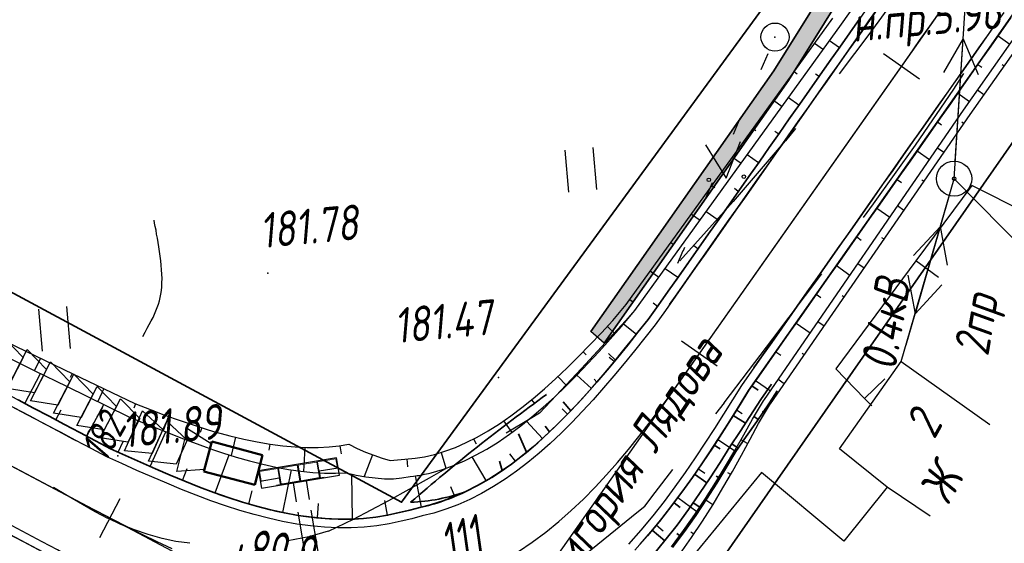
# Paper-space layout 'Лист3' of a CAD drawing. Header units: millimetres. Extents: x -693 to 411, y -3 to 286.
# Tile 17 of 20: x 282 to 338, y 130 to 160. Entities that reach past the tile are written whole.
import ezdxf

# ---------------------------------------------------------------- set-up
doc = ezdxf.new("R2010")
doc.units = ezdxf.units.MM
for name, pattern in [('ACAD_ISO02W100', [15, 12, -3]), ('CONTI', [0]), ('STROT', [1.7, 0.5, -1.2])]:
    doc.linetypes.add(name, pattern=pattern)
for name, color, linetype, lineweight in [('10', 1, 'Continuous', 35), ('КОПИЯ_ОСЬ_13_ОТКОСЫ', 7, 'Continuous', 30), ('КОПИЯ_ОСЬ_ГРАНИЦЫ_ПОЛОС', 7, 'Continuous', 30), ('КОПИЯ_ОСЬ_ОТКОСЫ', 7, 'Continuous', 30), ('ОСЬ_ВЕРХ_ПОКРЫТИЯ_ГРАНИЦЫ_ПОЛОС', 7, 'Continuous', 30), ('ОСЬ_ВЕРХ_ПОКРЫТИЯ_ОСЬ', 1, 'Continuous', 30), ('Ось_примыкания', 1, 'Continuous', 35), ('Тротуар', 40, 'Continuous', 35), ('Трубы мет.', 7, 'ACAD_ISO02W100', 30)]:
    doc.layers.add(name, color=color, linetype=linetype, lineweight=lineweight)
for name, color, linetype in [('GOR_BDEFAULT', 212, 'CONTI'), ('NAD_MDEFAULT', 7, 'CONTI'), ('PI_OTDEFAULT', 172, 'CONTI'), ('PI_TTDEFAULT', 5, 'CONTI'), ('SIT_LDEFAULT', 7, 'CONTI'), ('USLZNDEFAULT', 7, 'CONTI'), ('ZAPSKDEFAULT', 7, 'CONTI'), ('канава', 7, 'Continuous'), ('канавы', 14, 'Continuous'), ('КОПИЯ_ОСЬ_ТАНГЕНСЫ', 1, 'Continuous'), ('ОСЬ_ВЕРХ_ПОКРЫТИЯ_ОТКОСЫ', 7, 'Continuous'), ('ОСЬ_ВЕРХ_ПОКРЫТИЯ_ПИКЕТЫ', 1, 'Continuous')]:
    doc.layers.add(name, color=color, linetype=linetype)
doc.styles.add('eskd', font='isocpeur.ttf', dxfattribs={"width": 1.2, "height": 2})
doc.styles.add('SHRFT', font='isocpeui.ttf')
doc.styles.get("Standard").update_dxf_attribs({"font": 'isocpeui.ttf'})

# ---------------------------------------------------------------- blocks, each defined once
blk = doc.blocks.new('BL_2011')
at = {"color": 0}
for p, q in [((0, 0), (0, 2.4)), ((1.6, 0), (1.6, 2.4))]:
    blk.add_line(p, q, dxfattribs=at)
blk = doc.blocks.new('BL_2014')
at = {"color": 0}
for p, q in [((-1, 2), (0, 0)), ((0, 0), (1, 2))]:
    blk.add_line(p, q, dxfattribs=at)
for centre in [(-1, 0), (1, 0)]:
    blk.add_circle(centre, 0.1, dxfattribs=at)
blk = doc.blocks.new('BL_26')
at = {"color": 0}
for radius in [1, 0.1]:
    blk.add_circle((0, 0), radius, dxfattribs=at)
blk = doc.blocks.new('A$C76A07AE2')
at = {"layer": 'Трубы мет.', "linetype": 'Continuous', "lineweight": 0}
for p, q in [((-4, 45), (-1.3, 45)), ((-18.9, 44.2), (-8, 44.2)), ((-18.9, 44.2), (-18.9, 23)), ((-18.9, 23), (0, 23)), ((-18.9, 22.1), (-0.9, 22.1)), ((-18.9, 22.1), (-18.9, 21.8)), ((-18.9, 21.8), (-18.9, 0.5)), ((-0.9, 22.1), (-0.9, 0.5)), ((-18.9, -0.5), (-18.9, -20.5)), ((-0.9, -0.5), (-0.9, -20.5)), ((-18.9, -20.5), (-18.9, -22)), ((-18.9, -22), (-0.9, -22)), ((-0.9, -20.5), (-0.9, -22)), ((-18.9, -23), (0, -23)), ((-18.9, -23), (-18.9, -44.1)), ((-18.9, -44.1), (-8, -44.1))]:
    blk.add_line(p, q, dxfattribs=at)
at = {"layer": 'Трубы мет.', "linetype": 'Continuous'}
blk.add_lwpolyline([(-20, -45), (0, -45), (0, 45), (-20, 45)], close=True, dxfattribs=at)
for points in [[(-8, 45), (-8, 23), (0, 23)], [(-8, -45), (-8, -23), (0, -23)]]:
    blk.add_lwpolyline(points, dxfattribs=at)
at = {"layer": 'Трубы мет.', "linetype": 'Continuous', "lineweight": 0}
for points in [[(-18.9, 0.5), (-0.9, 0.5)], [(-18.9, -0.5), (-0.9, -0.5)]]:
    blk.add_lwpolyline(points, dxfattribs=at)
blk = doc.blocks.new('6')
at = {"layer": 'канава', "color": 5, "linetype": 'Continuous', "lineweight": 30}
for p, q in [((-1.5, -1.25), (-1.5, 1.25)), ((0, 0.75), (-1.5, 1.25)), ((0, 0.75), (0, -0.75)), ((0, -0.75), (-1.5, -1.25))]:
    blk.add_line(p, q, dxfattribs=at)

psp = doc.layouts.new('Лист3')

# ---------------------------------------------------------------- hatches: boundary and pattern name
at = {"layer": 'Тротуар', "lineweight": 30, "ltscale": 7}
psp.add_hatch(color=256, dxfattribs=at).paths.add_polyline_path([(362.212, 210.483), (361.132, 210.669), (357.971, 205.964), (335.791, 173.644), (325.345, 156.91), (314.938, 142.055), (315.693, 141.389), (326.184, 156.366), (336.627, 173.096), (354.232, 198.748), (354.798, 199.572), (358.798, 205.402)])

# ---------------------------------------------------------------- linework, layer by layer
at = {"layer": '10'}
for points in [[(-201.845, 226.09), (-119.354, 211.267), (-58.928, 198.351), (-31.804, 194.53), (-35.738, 185.577), (-30.26, 184.27), (18.471, 176.693), (64.3, 176.26), (69.149, 185.868), (125.989, 184.912), (149.137, 180.801), (153.326, 179.613), (212.384, 159.099), (249.884, 143.094), (249.884, 143.094), (249.884, 143.094), (249.884, 143.094), (292.362, 122.163), (291.967, 119.339), (310.11, 111.491), (377.34, 207.882)], [(360.244, 210.822), (358.1, 207.427), (356.299, 208.751), (331.706, 173.712), (333.589, 172.627), (304.151, 132.344), (257.263, 157.562), (256.294, 158.064), (220.993, 174.412), (210.024, 179.484), (180.567, 192.342), (177.583, 192.692), (134.863, 197.815), (126.861, 198.542), (83.637, 200.677)]]:
    psp.add_lwpolyline(points, dxfattribs=at)
at = {"layer": 'GOR_BDEFAULT', "color": 212, "elevation": 182, "flags": 128}
for points in [[(289.418, 141.781), (289.55, 142.022), (289.67, 142.245), (289.788, 142.458), (289.894, 142.663), (289.999, 142.858), (290.084, 143.057), (290.167, 143.246), (290.238, 143.426), (290.302, 143.618), (290.364, 143.8), (290.407, 143.996), (290.451, 144.191), (290.477, 144.4), (290.493, 144.61), (290.51, 144.83), (290.511, 145.074), (290.503, 145.319), (290.486, 145.575), (290.469, 145.832), (290.443, 146.09), (290.408, 146.36), (290.371, 146.62), (290.335, 146.88), (290.297, 147.13), (290.249, 147.381), (290.207, 147.612), (290.175, 147.84), (290.13, 148.051), (290.092, 148.24), (290.06, 148.408)], [(286.242, 136.178), (286.259, 136.216), (286.286, 136.252), (286.315, 136.308), (286.345, 136.364), (286.387, 136.427), (286.43, 136.501), (286.475, 136.585), (286.531, 136.677), (286.591, 136.788), (286.662, 136.908), (286.737, 137.047), (286.823, 137.195), (286.922, 137.36), (287.025, 137.545), (287.141, 137.749)]]:
    psp.add_lwpolyline(points, dxfattribs=at)
at = {"layer": 'PI_TTDEFAULT', "color": 5}
for p in [(325.417, 158.828, 181.232), (296.542, 145.386, 181.777), (309.675, 139.445, 181.468), (287.995, 134.984, 181.892)]:
    psp.add_point(p, dxfattribs=at)
at = {"layer": 'SIT_LDEFAULT', "color": 7}
for p, q in [((335.618, 150.763), (337.038, 172.831)), ((333.287, 162.467), (330.824, 159.055)), ((330.814, 159.057), (329.066, 156.739)), ((336.129, 158.751), (335.004, 156.814)), ((335.677, 151.757), (336.129, 158.751)), ((337.001, 156.684), (336.129, 158.751)), ((324.622, 156.976), (325.022, 157.891)), ((335.593, 155.871), (336.171, 156.755)), ((333.421, 152.682), (335.593, 155.871)), ((323.237, 153.764), (323.427, 154.218)), ((323.046, 153.3), (323.247, 153.762)), ((326.58, 153.615), (326.015, 152.921)), ((326.005, 152.923), (323.026, 149.467)), ((331.029, 149.329), (333.421, 152.682)), ((321.46, 149.625), (321.851, 150.542)), ((332.61, 140.352), (335.618, 150.763)), ((336.617, 150.378), (333.445, 146.093)), ((344.478, 141.74), (335.618, 150.763)), ((340.78, 148.272), (336.617, 150.378)), ((335.342, 149.805), (333.393, 143.078)), ((323.026, 149.467), (319.999, 146.081)), ((330.459, 148.555), (331.029, 149.329)), ((332.886, 141.309), (334.834, 148.036)), ((334.834, 148.036), (333.313, 146.39)), ((335.237, 145.836), (334.834, 148.036)), ((319.885, 145.949), (320.191, 146.667)), ((320.201, 146.666), (320.285, 146.864)), ((333.445, 146.093), (328.876, 139.938)), ((334.732, 145.141), (333.445, 146.093)), ((325.302, 141.638), (328.08, 145.341)), ((332.99, 145.278), (333.393, 143.078)), ((333.393, 143.078), (334.914, 144.724)), ((317.309, 143.125), (316.907, 142.676)), ((316.907, 142.676), (314.399, 139.952)), ((322.525, 137.996), (325.302, 141.638)), ((329.088, 135.387), (332.61, 140.352)), ((332.61, 140.352), (337.657, 136.775)), ((314.399, 139.952), (312.66, 138.1)), ((328.886, 139.937), (330.515, 138.256)), ((331.67, 139.367), (330.515, 138.256)), ((312.65, 138.101), (312.004, 137.411)), ((322.052, 137.368), (322.535, 137.995)), ((330.515, 138.256), (330.928, 137.83)), ((312.014, 137.409), (311.471, 137.086)), ((311.471, 137.086), (310.114, 136.275)), ((331.807, 133.204), (329.088, 135.387)), ((306.661, 134.25), (305.726, 133.711)), ((324.655, 134.038), (318.086, 126.046)), ((318.603, 132.887), (319.609, 134.196)), ((329.339, 130.118), (324.655, 134.038)), ((305.726, 133.711), (303.413, 132.414)), ((285.035, 132.753), (284.325, 133.17)), ((318.004, 132.118), (318.603, 132.887)), ((331.807, 133.204), (329.339, 130.118)), ((334.262, 131.544), (331.807, 133.204)), ((286.707, 131.796), (285.035, 132.753)), ((303.413, 132.414), (301.403, 131.349)), ((287.433, 131.418), (286.705, 131.786)), ((317.545, 131.75), (318.004, 132.118)), ((288.176, 131.077), (287.435, 131.428)), ((301.403, 131.349), (299.97, 130.683)), ((316.339, 130.76), (317.545, 131.75)), ((288.944, 130.762), (288.176, 131.077)), ((289.73, 130.495), (288.944, 130.762)), ((299.971, 130.693), (298.87, 130.364)), ((314.631, 129.38), (316.339, 130.76)), ((290.513, 130.269), (289.73, 130.495)), ((291.306, 130.102), (290.513, 130.269)), ((292.101, 130.006), (291.306, 130.102)), ((297.672, 130.124), (297.621, 130.123)), ((298.87, 130.364), (297.673, 130.134))]:
    psp.add_line(p, q, dxfattribs=at)
psp.add_circle((325.417, 158.828), 0.8, dxfattribs=at)
at = {"layer": 'канавы', "color": 5, "lineweight": 50}
for p, q in [((296.242, 135.028), (293.341, 135.791)), ((295.794, 133.326), (296.242, 135.028)), ((292.893, 134.089), (295.794, 133.326))]:
    psp.add_line(p, q, dxfattribs=at)
psp.add_lwpolyline([(292.893, 134.089), (293.341, 135.791)], dxfattribs=at)
at = {"layer": 'КОПИЯ_ОСЬ_13_ОТКОСЫ'}
for points in [[(317.739, 129.95), (318.466, 130.793), (319.158, 131.646), (319.817, 132.506), (320.448, 133.371), (321.053, 134.237), (321.635, 135.102), (322.198, 135.965), (322.744, 136.823), (323.278, 137.676), (323.915, 138.705), (337.125, 157.485), (344.753, 168.402)], [(272.513, 145.184), (283.277, 139.83), (285.07, 138.942), (288.576, 137.23), (289.496, 136.85), (291.726, 135.956), (293.02, 135.476), (293.445, 135.329), (293.948, 135.159), (294.729, 134.916), (295.496, 134.697), (296.248, 134.506), (296.985, 134.342), (297.706, 134.209), (298.409, 134.105), (299.093, 134.034), (299.756, 133.994), (300.396, 133.986), (301.012, 134.01), (301.568, 133.886), (302.116, 133.79), (302.654, 133.721), (303.182, 133.681), (303.697, 133.669), (304.171, 133.725), (304.643, 133.807), (304.837, 133.826), (304.939, 133.839), (305.041, 133.854), (305.142, 133.871), (305.243, 133.891), (305.464, 133.931), (305.576, 133.954), (305.687, 133.98), (305.834, 134.019), (306.48, 134.207), (307.102, 134.431), (307.732, 134.7), (308.369, 135.014), (309.01, 135.371), (309.653, 135.77), (310.296, 136.21), (310.939, 136.687), (311.58, 137.201), (312.219, 137.749), (312.857, 138.328), (313.493, 138.937), (314.128, 139.573), (314.764, 140.234), (315.4, 140.917), (316.039, 141.619), (316.682, 142.339), (317.441, 143.26), (329.207, 159.557), (334.966, 167.716)], [(272.513, 145.184), (283.277, 139.829), (285.07, 138.942), (288.577, 137.23), (289.496, 136.85), (291.726, 135.956), (293.02, 135.477), (293.444, 135.329), (293.949, 135.159), (294.729, 134.915), (295.496, 134.697), (296.248, 134.506), (296.985, 134.343), (297.706, 134.209), (298.409, 134.106), (299.093, 134.034), (299.756, 133.994), (300.396, 133.986), (301.012, 134.01), (301.568, 133.886), (302.116, 133.79), (302.654, 133.721), (303.182, 133.681), (303.697, 133.669), (304.171, 133.725), (304.644, 133.808), (304.837, 133.826), (304.939, 133.839), (305.041, 133.854), (305.142, 133.871), (305.243, 133.891), (305.464, 133.931), (305.575, 133.954), (305.687, 133.98), (305.834, 134.019), (306.48, 134.207), (307.102, 134.431), (307.732, 134.7), (308.369, 135.014), (309.01, 135.371), (309.653, 135.77), (310.296, 136.21), (310.939, 136.687), (311.58, 137.201), (312.219, 137.749), (312.857, 138.328), (313.493, 138.937), (314.128, 139.573), (314.764, 140.234), (315.4, 140.917), (316.039, 141.619), (316.682, 142.339), (317.441, 143.26), (329.207, 159.557), (334.966, 167.716)], [(319.526, 129.806), (320.207, 130.723), (320.85, 131.642), (321.46, 132.56), (322.04, 133.476), (322.593, 134.387), (323.123, 135.291), (323.634, 136.187), (324.129, 137.074), (324.755, 138.114), (324.815, 138.194), (336.155, 154.67), (341.896, 162.875)], [(319.526, 129.806), (320.207, 130.723), (320.851, 131.642), (321.46, 132.56), (322.04, 133.476), (322.592, 134.387), (323.123, 135.291), (323.634, 136.187), (324.129, 137.074), (324.755, 138.114), (324.815, 138.194), (336.155, 154.67), (341.896, 162.875)], [(319.989, 129.375), (320.662, 130.323), (321.294, 131.271), (321.891, 132.216), (322.455, 133.156), (322.991, 134.089), (323.503, 135.014), (323.995, 135.929), (324.47, 136.833), (325.106, 137.867), (325.166, 137.947), (336.524, 154.41), (342.287, 162.602)], [(276.628, 141.169), (287.596, 135.375), (288.503, 134.964), (290.291, 134.171), (291.611, 133.613), (293.002, 133.065), (293.812, 132.77), (294.616, 132.498), (295.415, 132.251), (296.207, 132.031), (296.993, 131.839), (297.771, 131.679), (298.541, 131.55), (299.3, 131.454), (300.048, 131.394), (300.783, 131.369), (301.471, 131.38), (302.144, 131.425), (302.799, 131.503), (303.432, 131.616), (304.043, 131.763), (304.614, 131.884), (305.178, 132.037), (305.372, 132.075), (305.541, 132.114), (305.708, 132.157), (305.873, 132.206), (306.051, 132.255), (306.233, 132.309), (306.412, 132.369), (306.589, 132.435), (306.688, 132.468), (306.883, 132.539), (307.076, 132.615), (307.266, 132.699), (307.478, 132.786), (307.687, 132.88), (307.893, 132.982), (308.619, 133.362), (309.29, 133.758), (309.955, 134.194), (310.614, 134.67), (311.265, 135.181), (311.909, 135.726), (312.544, 136.303), (313.173, 136.91), (313.794, 137.544), (314.409, 138.203), (315.02, 138.886), (315.627, 139.589), (316.232, 140.31), (316.837, 141.048), (317.444, 141.8), (318.19, 142.733), (331.396, 161.507)], [(280.032, 142.258), (285.442, 139.645), (288.967, 137.969), (289.891, 137.6), (290.623, 137.325), (291.256, 137.098), (293.019, 136.507), (293.448, 136.375), (293.875, 136.251), (294.379, 136.112), (295.163, 135.932), (295.928, 135.778), (296.672, 135.653), (297.394, 135.558), (298.093, 135.493), (298.765, 135.46), (299.41, 135.459), (300.025, 135.489), (300.607, 135.55), (301.153, 135.641), (301.627, 135.408), (302.1, 135.199), (302.57, 135.014), (303.039, 134.853), (303.507, 134.719), (303.925, 134.746), (304.345, 134.798), (304.918, 134.842), (305.465, 134.929), (306.034, 135.062), (306.622, 135.241), (307.225, 135.466), (307.839, 135.737), (308.462, 136.052), (309.093, 136.412), (309.728, 136.813), (310.366, 137.255), (311.006, 137.735), (311.648, 138.251), (312.291, 138.802), (312.934, 139.384), (313.579, 139.996), (314.226, 140.635), (314.876, 141.298), (315.53, 141.983), (316.189, 142.687), (316.945, 143.609), (328.704, 159.911)], [(338.121, 158.904), (338.793, 158.433)], [(327.675, 158.484), (328.173, 158.125)], [(329.082, 158.217), (328.523, 158.609)], [(336.972, 157.267), (337.197, 157.108)], [(338.47, 157.17), (338.346, 157.257)], [(326.505, 156.862), (326.671, 156.743)], [(327.931, 156.581), (327.731, 156.721)], [(326.78, 154.945), (326.181, 155.366)], [(335.821, 155.631), (336.497, 155.156)], [(337.318, 155.535), (336.946, 155.797)], [(325.335, 155.24), (325.832, 154.882)], [(334.67, 153.995), (334.905, 153.83)], [(336.17, 153.897), (336.047, 153.982)], [(324.165, 153.618), (324.33, 153.499)], [(325.629, 153.309), (325.416, 153.459)], [(335.034, 152.251), (334.665, 152.505)], [(322.995, 151.996), (323.49, 151.639)], [(324.479, 151.673), (323.84, 152.123)], [(333.52, 152.359), (334.224, 151.864)], [(321.825, 150.374), (321.99, 150.256)], [(332.369, 150.724), (332.615, 150.551)], [(333.898, 150.605), (333.777, 150.688)], [(323.328, 150.038), (323.102, 150.197)], [(332.763, 148.958), (332.397, 149.21)], [(320.655, 148.752), (321.149, 148.396)], [(322.177, 148.402), (321.498, 148.88)], [(331.218, 149.088), (331.956, 148.569)], [(319.485, 147.13), (319.649, 147.012)], [(321.027, 146.766), (320.787, 146.935)], [(330.068, 147.452), (330.325, 147.271)], [(331.627, 147.312), (331.506, 147.395)], [(328.917, 145.816), (329.688, 145.274)], [(330.491, 145.666), (330.129, 145.915)], [(318.315, 145.508), (318.807, 145.153)], [(319.876, 145.13), (319.156, 145.637)], [(327.766, 144.18), (328.034, 143.992)], [(329.355, 144.02), (329.236, 144.102)], [(317.145, 143.886), (317.31, 143.767)], [(318.725, 143.494), (318.472, 143.673)], [(317.522, 141.898), (316.796, 142.478)], [(326.616, 142.545), (327.42, 141.979)], [(328.219, 142.374), (327.862, 142.621)], [(315.87, 142.347), (316.316, 141.93)], [(314.488, 140.902), (314.656, 140.737)], [(325.465, 140.908), (325.744, 140.712)], [(327.084, 140.727), (326.966, 140.809)], [(283.595, 140.537), (283.258, 139.839)], [(316.261, 140.346), (315.972, 140.583)], [(282.698, 137.963), (283.6, 139.67)], [(285.396, 139.667), (285.284, 139.434)], [(313.059, 139.503), (313.546, 138.99)], [(314.964, 138.823), (314.128, 139.572)], [(324.314, 139.273), (325.152, 138.684)], [(325.948, 139.081), (325.594, 139.326)], [(287.202, 138.808), (286.852, 138.072)], [(289.01, 137.952), (288.909, 137.7)], [(311.559, 138.18), (311.729, 137.969)], [(284.466, 137.028), (284.767, 137.598)], [(286.235, 136.095), (287.192, 137.906)], [(313.607, 137.354), (313.289, 137.666)], [(323.227, 137.595), (323.55, 137.393)], [(324.832, 137.422), (324.704, 137.501)], [(290.876, 137.234), (290.583, 136.414)], [(309.963, 136.976), (310.427, 136.307)], [(312.17, 135.964), (311.272, 136.954)], [(289.842, 134.37), (290.724, 136.358)], [(292.77, 136.59), (292.677, 136.315)], [(288.015, 135.185), (288.297, 135.807)], [(294.692, 136.04), (294.453, 135.002)], [(308.251, 135.945), (308.392, 135.667)], [(322.158, 135.905), (323.116, 135.28)], [(323.859, 135.676), (323.464, 135.888)], [(296.654, 135.656), (296.595, 135.306)], [(298.644, 135.466), (298.576, 134.088)], [(300.639, 135.555), (300.715, 135.102)], [(306.408, 135.176), (306.681, 134.279)], [(293.547, 132.867), (294.337, 135.037)], [(302.504, 135.04), (302.019, 133.807)], [(304.449, 134.804), (304.485, 134.364)], [(308.974, 133.571), (308.178, 134.92)], [(310.633, 134.685), (310.311, 135.096)], [(291.681, 133.585), (291.947, 134.259)], [(297.387, 131.758), (297.888, 134.182)], [(321.053, 134.238), (321.423, 133.989)], [(322.896, 133.923), (322.737, 134.014)], [(301.359, 131.378), (301.319, 133.942)], [(305.29, 132.059), (304.947, 133.84)], [(295.447, 132.242), (295.653, 132.984)], [(307.193, 132.666), (306.949, 133.218)], [(303.344, 131.601), (303.194, 132.442)], [(319.892, 132.609), (320.97, 131.822)], [(321.881, 132.2), (321.416, 132.494)], [(299.362, 131.449), (299.428, 132.272)], [(280.877, 131.01), (284.324, 129.187)], [(318.661, 131.034), (319.057, 130.712)], [(320.794, 130.521), (320.616, 130.64)]]:
    psp.add_lwpolyline(points, dxfattribs=at)
at = {"layer": 'КОПИЯ_ОСЬ_ГРАНИЦЫ_ПОЛОС'}
for points in [[(331.235, 160.407), (330.661, 159.591), (330.088, 158.775), (329.513, 157.959), (328.939, 157.142), (328.364, 156.326), (327.79, 155.509), (327.215, 154.693), (326.641, 153.876), (326.066, 153.06), (325.492, 152.243), (324.918, 151.427), (324.343, 150.61), (323.769, 149.794), (323.194, 148.977), (322.62, 148.161), (322.045, 147.344), (321.471, 146.528), (320.896, 145.711), (320.322, 144.895), (319.748, 144.078), (319.173, 143.262), (318.599, 142.445), (318.006, 141.703), (317.417, 140.97), (316.829, 140.249), (316.24, 139.541), (315.65, 138.849), (315.055, 138.174), (314.456, 137.518), (313.85, 136.884), (313.237, 136.274), (312.616, 135.69), (311.986, 135.133), (311.348, 134.607), (310.701, 134.113), (310.045, 133.653), (309.382, 133.229), (308.712, 132.844), (308.037, 132.499), (307.358, 132.197), (306.678, 131.938), (305.998, 131.725), (305.322, 131.558), (304.731, 131.398), (304.133, 131.271), (303.455, 131.112), (302.753, 130.993), (302.029, 130.914), (301.287, 130.875), (300.529, 130.875), (299.758, 130.913), (298.975, 130.989), (298.182, 131.1), (297.381, 131.246), (296.573, 131.425), (295.76, 131.634), (294.941, 131.872), (294.118, 132.137), (293.29, 132.426), (292.459, 132.738), (291.623, 133.069), (290.782, 133.417), (289.936, 133.781), (289.085, 134.156), (288.227, 134.541), (287.362, 134.933), (286.483, 135.398), (285.604, 135.863), (284.725, 136.327), (283.846, 136.792), (282.967, 137.257), (282.088, 137.722)], [(319.406, 143.592), (319.843, 144.213), (320.418, 145.031), (320.993, 145.848), (321.568, 146.666), (322.143, 147.483), (322.718, 148.3), (323.293, 149.118), (323.868, 149.935), (324.443, 150.753), (325.019, 151.57), (325.594, 152.388), (326.169, 153.205), (326.744, 154.023), (327.319, 154.84), (327.894, 155.658), (328.469, 156.475), (329.044, 157.292), (329.62, 158.11), (330.194, 158.927), (330.769, 159.744), (331.343, 160.561)], [(324.219, 140.007), (324.38, 140.236), (324.956, 141.053), (325.531, 141.871), (326.106, 142.688), (326.681, 143.505), (327.256, 144.323), (327.831, 145.14), (328.406, 145.958), (328.981, 146.775), (329.556, 147.592), (330.131, 148.41), (330.706, 149.227), (331.281, 150.044), (331.856, 150.862), (332.431, 151.679), (333.006, 152.496), (333.581, 153.314), (334.157, 154.131), (334.732, 154.949), (335.307, 155.767), (335.882, 156.585), (336.457, 157.404), (337.032, 158.222), (337.607, 159.041), (338.181, 159.86)], [(278.13, 139.814), (278.405, 139.669), (279.287, 139.203), (280.168, 138.737), (281.05, 138.271), (281.931, 137.805), (282.813, 137.339), (283.694, 136.872), (284.576, 136.406), (285.457, 135.94), (285.604, 135.863)]]:
    psp.add_lwpolyline(points, dxfattribs=at)
at = {"layer": 'КОПИЯ_ОСЬ_ТАНГЕНСЫ'}
for p, q in [((307.211, 121.046), (341.83, 170.252)), ((220.201, 167.046), (307.211, 121.046))]:
    psp.add_line(p, q, dxfattribs=at)
at = {"layer": 'ОСЬ_ВЕРХ_ПОКРЫТИЯ_ГРАНИЦЫ_ПОЛОС'}
for points in [[(282.321, 138.164), (283.201, 137.699), (284.08, 137.234), (284.959, 136.769), (285.838, 136.305), (286.717, 135.84), (287.583, 135.382), (288.433, 134.997), (289.288, 134.613), (290.136, 134.239), (290.976, 133.878), (291.81, 133.532), (292.638, 133.204), (293.461, 132.897), (294.277, 132.611), (295.088, 132.351), (295.892, 132.116), (296.69, 131.911), (297.48, 131.736), (298.262, 131.594), (299.034, 131.485), (299.794, 131.412), (300.542, 131.375), (301.274, 131.375), (301.989, 131.413), (302.684, 131.489), (303.356, 131.603), (304.024, 131.759), (304.614, 131.884), (305.197, 132.042), (305.863, 132.206), (306.514, 132.411), (307.167, 132.659), (307.821, 132.951), (308.474, 133.284), (309.123, 133.657), (309.767, 134.068), (310.405, 134.516), (311.037, 134.999), (311.661, 135.514), (312.279, 136.059), (312.889, 136.634), (313.493, 137.234), (314.09, 137.86), (314.683, 138.508), (315.272, 139.176), (315.858, 139.863), (316.443, 140.567), (317.028, 141.285), (317.616, 142.016), (318.198, 142.745), (318.764, 143.549), (319.339, 144.366), (319.913, 145.182), (320.488, 145.999), (321.062, 146.815), (321.636, 147.632), (322.211, 148.448), (322.785, 149.265), (323.36, 150.081), (323.934, 150.898), (324.509, 151.714), (325.083, 152.531), (325.658, 153.347), (326.232, 154.164), (326.806, 154.98), (327.381, 155.797), (327.955, 156.613), (328.53, 157.43), (329.104, 158.246), (329.679, 159.063), (330.252, 159.879)], [(338.44, 160.23), (337.866, 159.412), (337.293, 158.594), (336.719, 157.776), (336.144, 156.958), (335.57, 156.14), (334.995, 155.323), (334.42, 154.506), (333.846, 153.69), (333.271, 152.873), (332.697, 152.057), (332.123, 151.24), (331.548, 150.424), (330.974, 149.607), (330.399, 148.791), (329.825, 147.974), (329.25, 147.158), (328.676, 146.341), (328.101, 145.525), (327.527, 144.708), (326.953, 143.892), (326.378, 143.075), (325.804, 142.259), (325.229, 141.442), (324.655, 140.626), (324.08, 139.809), (323.506, 138.993), (323.002, 138.178), (322.49, 137.356), (321.967, 136.53), (321.431, 135.701), (320.879, 134.869), (320.308, 134.038), (319.715, 133.208), (319.097, 132.382), (318.452, 131.562), (317.776, 130.751), (317.068, 129.952)], [(317.436, 129.614), (318.156, 130.425), (318.841, 131.247), (319.494, 132.077), (320.119, 132.913), (320.718, 133.751), (321.294, 134.589), (321.85, 135.427), (322.388, 136.261), (322.913, 137.09), (323.426, 137.914), (323.923, 138.717), (324.489, 139.522), (325.064, 140.338), (325.638, 141.155), (326.213, 141.971), (326.787, 142.788), (327.361, 143.604), (327.936, 144.421), (328.51, 145.237), (329.085, 146.054), (329.659, 146.87), (330.234, 147.687), (330.808, 148.503), (331.383, 149.32), (331.957, 150.136), (332.532, 150.953), (333.106, 151.769), (333.68, 152.586), (334.255, 153.402), (334.829, 154.219), (335.404, 155.035), (335.979, 155.853), (336.553, 156.67), (337.128, 157.488), (337.702, 158.306), (338.276, 159.125), (338.849, 159.943)], [(286.627, 128.383), (286.207, 128.632), (285.378, 129.132), (284.558, 129.629), (283.696, 130.085), (282.834, 130.54), (281.972, 130.996)], [(281.739, 130.554), (282.601, 130.098), (283.463, 129.643), (284.311, 129.194), (285.119, 128.704), (285.95, 128.203), (286.795, 127.702), (287.654, 127.204), (287.718, 127.168)]]:
    psp.add_lwpolyline(points, dxfattribs=at)
at = {"layer": 'ОСЬ_ВЕРХ_ПОКРЫТИЯ_ОСЬ'}
psp.add_lwpolyline([(310.808, 129.538), (311.597, 130.071), (312.361, 130.64), (313.1, 131.24), (313.815, 131.869), (314.507, 132.524), (315.177, 133.201), (315.826, 133.898), (316.456, 134.612), (317.068, 135.342), (317.664, 136.084), (318.248, 136.837), (318.819, 137.598), (319.382, 138.367), (319.937, 139.141), (320.488, 139.918), (321.036, 140.696), (321.036, 140.696), (332.483, 156.966), (332.483, 156.966, 0.002707), (351.033, 183.638)], format="xyb", dxfattribs=at)
psp.add_lwpolyline([(274.651, 138.255), (282.522, 134.099), (282.522, 134.099), (285.971, 132.275), (285.971, 132.275), (286.813, 131.831), (287.657, 131.389), (288.503, 130.952), (289.353, 130.522), (290.208, 130.103), (291.07, 129.697)], dxfattribs=at)
at = {"layer": 'ОСЬ_ВЕРХ_ПОКРЫТИЯ_ОТКОСЫ'}
psp.add_lwpolyline([(317.739, 129.95), (318.466, 130.793), (319.158, 131.646), (319.817, 132.506), (320.448, 133.371), (321.053, 134.237), (321.635, 135.102), (322.198, 135.965), (322.744, 136.823), (323.278, 137.676), (323.915, 138.705), (324.587, 139.66)], dxfattribs=at)
at = {"layer": 'ОСЬ_ВЕРХ_ПОКРЫТИЯ_ПИКЕТЫ'}
for p, q in [((333.64, 156.439), (331.596, 157.877)), ((322.132, 140.082), (320.087, 141.52)), ((286.975, 130.334), (288.131, 132.551))]:
    psp.add_line(p, q, dxfattribs=at)
at = {"layer": 'Ось_примыкания', "color": 0, "ltscale": 7}
for p, q in [((316.33, 140.431), (315.944, 140.815)), ((315.272, 139.176), (315.122, 139.342)), ((313.792, 137.547), (313.35, 138.062)), ((312.584, 136.346), (312.339, 136.676)), ((311.267, 135.189), (310.803, 136.235)), ((309.89, 134.155), (309.733, 134.682))]:
    psp.add_line(p, q, dxfattribs=at)
at = {"layer": 'Ось_примыкания', "color": 0}
for p, q in [((324.102, 138.971), (324.454, 138.724)), ((323.031, 137.282), (323.733, 136.844)), ((324.455, 137.06), (324.252, 137.2)), ((321.957, 135.596), (322.293, 135.376)), ((323.317, 135.415), (322.954, 135.665)), ((320.842, 133.935), (321.538, 133.449)), ((322.279, 133.706), (322.075, 133.831)), ((319.67, 132.315), (320.025, 132.043)), ((321.2, 132.022), (320.764, 132.313)), ((318.427, 130.748), (319.137, 130.136)), ((320.052, 130.385), (319.824, 130.555))]:
    psp.add_line(p, q, dxfattribs=at)
at = {"layer": 'Ось_примыкания', "linetype": 'Continuous'}
for points in [[(330.252, 159.878), (329.679, 159.063), (329.104, 158.246), (328.53, 157.43), (327.955, 156.613), (327.381, 155.797), (326.806, 154.98), (326.232, 154.164), (325.658, 153.347), (325.083, 152.531), (324.509, 151.714), (323.934, 150.898), (323.36, 150.081), (322.785, 149.265), (322.211, 148.448), (321.636, 147.632), (321.062, 146.815), (320.488, 145.999), (319.913, 145.182), (319.339, 144.366), (318.764, 143.549), (318.198, 142.745), (317.616, 142.016), (317.028, 141.285), (316.443, 140.567), (315.858, 139.863), (315.272, 139.176), (314.683, 138.508), (314.09, 137.86), (313.493, 137.234), (312.889, 136.634), (312.279, 136.059), (311.661, 135.514), (311.037, 134.999), (310.405, 134.516), (309.767, 134.068), (309.123, 133.657), (308.474, 133.284), (307.821, 132.951), (307.167, 132.659), (306.514, 132.411), (305.863, 132.206), (305.197, 132.042), (304.614, 131.884), (304.024, 131.759), (303.356, 131.603), (302.684, 131.489), (301.989, 131.413), (301.274, 131.375), (300.542, 131.375), (299.794, 131.412), (299.034, 131.485), (298.262, 131.594), (297.48, 131.736), (296.69, 131.911), (295.892, 132.116), (295.088, 132.351), (294.277, 132.611), (293.461, 132.897), (292.638, 133.204), (291.81, 133.532), (290.976, 133.878), (290.136, 134.239), (289.288, 134.613), (288.433, 134.997), (287.583, 135.382), (286.717, 135.84), (285.838, 136.305), (284.959, 136.769), (284.08, 137.234), (283.201, 137.699), (282.321, 138.164)], [(317.436, 129.614), (318.156, 130.425), (318.841, 131.247), (319.494, 132.077), (320.119, 132.913), (320.718, 133.751), (321.294, 134.589), (321.85, 135.427), (322.388, 136.261), (322.913, 137.09), (323.426, 137.914), (323.923, 138.717), (324.489, 139.522), (325.064, 140.338), (325.638, 141.155), (326.213, 141.971), (326.787, 142.788), (327.361, 143.604), (327.936, 144.421), (328.51, 145.237), (329.085, 146.054), (329.659, 146.87), (330.234, 147.687), (330.808, 148.503), (331.383, 149.32), (331.957, 150.136), (332.532, 150.953), (333.106, 151.769), (333.68, 152.586), (334.255, 153.402), (334.829, 154.219), (335.404, 155.035), (335.979, 155.853), (336.553, 156.67), (337.128, 157.488), (337.702, 158.306), (338.276, 159.125), (338.849, 159.943)], [(338.85, 159.943), (338.276, 159.125), (337.702, 158.307), (337.128, 157.488), (336.554, 156.671), (335.979, 155.853), (335.404, 155.035), (334.829, 154.219), (334.255, 153.402), (333.68, 152.586), (333.106, 151.769), (332.532, 150.953), (331.957, 150.136), (331.383, 149.32), (330.808, 148.503), (330.234, 147.687), (329.659, 146.87), (329.085, 146.054), (328.51, 145.237), (327.936, 144.421), (327.361, 143.604), (326.787, 142.788), (326.213, 141.971), (325.638, 141.155), (325.064, 140.338), (324.489, 139.522), (323.923, 138.717), (323.426, 137.914), (322.913, 137.09), (322.388, 136.261), (321.85, 135.427), (321.294, 134.589), (320.718, 133.751), (320.119, 132.913), (319.494, 132.077), (318.841, 131.247), (318.156, 130.425), (317.436, 129.614)]]:
    psp.add_lwpolyline(points, dxfattribs=at)
at = {"layer": 'Ось_примыкания', "color": 0, "ltscale": 7}
for points in [[(318.422, 129.273), (319.152, 130.154), (319.844, 131.042), (320.5, 131.935), (321.124, 132.829), (321.72, 133.722), (322.291, 134.612), (322.84, 135.497), (323.43, 136.365), (323.976, 137.229), (324.609, 138.191), (325.216, 139.068)], [(319.581, 129.755), (320.266, 130.671), (320.912, 131.59), (321.524, 132.508), (322.107, 133.424), (322.663, 134.335), (323.195, 135.238), (323.783, 136.091), (324.376, 136.946), (325.101, 138.001), (325.101, 138.001), (325.55, 138.681)]]:
    psp.add_lwpolyline(points, dxfattribs=at)
for points in [[(304.669, 132.335, -0.023285), (312.414, 138.478, -576806154.959569)], [(304.669, 132.335, 0.076565), (307.821, 132.951, -0.967444)]]:
    psp.add_lwpolyline(points, format="xyb", dxfattribs=at)
at = {"layer": 'Тротуар', "linetype": 'Continuous'}
for points in [[(314.938, 142.055), (314.938, 142.055), (325.345, 156.91), (335.791, 173.644), (357.971, 205.964), (361.132, 210.669)], [(315.693, 141.389), (315.693, 141.389), (326.179, 156.358), (336.627, 173.096), (358.798, 205.402), (362.212, 210.483)]]:
    psp.add_lwpolyline(points, dxfattribs=at)
at = {"layer": 'Тротуар', "linetype": 'STROT', "lineweight": 30, "ltscale": 7}
psp.add_lwpolyline([(315.693, 141.389), (314.938, 142.055)], dxfattribs=at)
at = {"layer": 'Трубы мет.', "linetype": 'Continuous', "lineweight": 30, "ltscale": 0.06}
psp.add_lwpolyline([(296.171, 133.15), (300.611, 133.886), (300.447, 134.873), (296.008, 134.137)], close=True, dxfattribs=at)
at = {"layer": 'Трубы мет.', "lineweight": 30}
psp.add_lwpolyline([(299.747, 133.743), (297.034, 133.293)], dxfattribs=at)
at = {"layer": 'Трубы мет.', "ltscale": 0.2}
for points in [[(300.134, 120.528), (297.992, 133.452)], [(300.874, 120.651), (298.732, 133.575)]]:
    psp.add_lwpolyline(points, dxfattribs=at)

# ---------------------------------------------------------------- block references
at = {"layer": 'USLZNDEFAULT', "color": 7}
for name, p, rotation in [('BL_2014', (322.645, 150.791), 5.244115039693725), ('BL_26', (335.618, 150.763), 42.24411503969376)]:
    psp.add_blockref(name, p, dxfattribs=dict(at, rotation=rotation))
at = {"layer": 'ZAPSKDEFAULT', "color": 7, "rotation": 5.244115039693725}
for p in [(313.681, 149.999), (283.714, 140.946)]:
    psp.add_blockref('BL_2011', p, dxfattribs=at)
at = {"layer": 'КОПИЯ_ОСЬ_ОТКОСЫ', "linetype": 'Continuous'}
for p, rotation in [((282.264, 139.925), 332.676550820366), ((283.596, 139.237), 332.676550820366), ((284.921, 138.533), 332.676550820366), ((286.246, 137.83), 332.676550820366), ((287.57, 137.124), 332.676550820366), ((288.903, 136.436), 332.676550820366), ((290.257, 135.791), 335.5499239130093), ((291.634, 135.194), 335.5499239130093), ((293.117, 134.94), 345.7004575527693)]:
    psp.add_blockref('6', p, dxfattribs=dict(at, rotation=rotation))
at = {"layer": 'Трубы мет.', "lineweight": 30, "ltscale": 7, "xscale": 0.05, "yscale": 0.05, "zscale": 0.05, "rotation": 279.4109493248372}
psp.add_blockref('A$C76A07AE2', (298.391, 133.518), dxfattribs=at)

# ---------------------------------------------------------------- texts
at = {"layer": 'GOR_BDEFAULT', "color": 212, "style": 'SHRFT', "width": 0.75}
psp.add_text('182', height=1.7223, rotation=60.5948, dxfattribs=at).set_placement((287.302, 134.538, 182))
at = {"layer": 'NAD_MDEFAULT', "color": 7, "style": 'eskd', "oblique": 10, "width": 0.8}
for s, rotation, p in [('н.пр.5.96', 5.2441, (329.894, 158.553, 180)), ('0.4кВ', 80.2441, (332.266, 139.785)), ('2пр', 80.2441, (337.555, 140.604)), ('ул.Григория Лядова', 56.2441, (311.356, 124.2)), ('2', 60.9459, (334.488, 135.86)), ('Ж', 60.9459, (335.288, 132.121))]:
    psp.add_text(s, height=2, rotation=rotation, dxfattribs=at).set_placement(p)
at = {"layer": 'PI_OTDEFAULT', "color": 172, "style": 'eskd', "oblique": 10, "width": 0.8}
for s, p in [('181.78', (296.17, 146.799)), ('181.47', (303.825, 141.387)), ('181.89', (288.32, 135.442))]:
    psp.add_text(s, height=2, rotation=5.2441, dxfattribs=at).set_placement(p)
at = {"layer": 'ОСЬ_ВЕРХ_ПОКРЫТИЯ_ПИКЕТЫ', "width": 0.6}
for s, rotation, p in [('111', 17.1608, (306.834, 128.582)), ('+89,9', 354.5779, (294.148, 128.421))]:
    psp.add_text(s, height=2.5, rotation=rotation, dxfattribs=at).set_placement(p)

doc.saveas('drawing.dxf')
